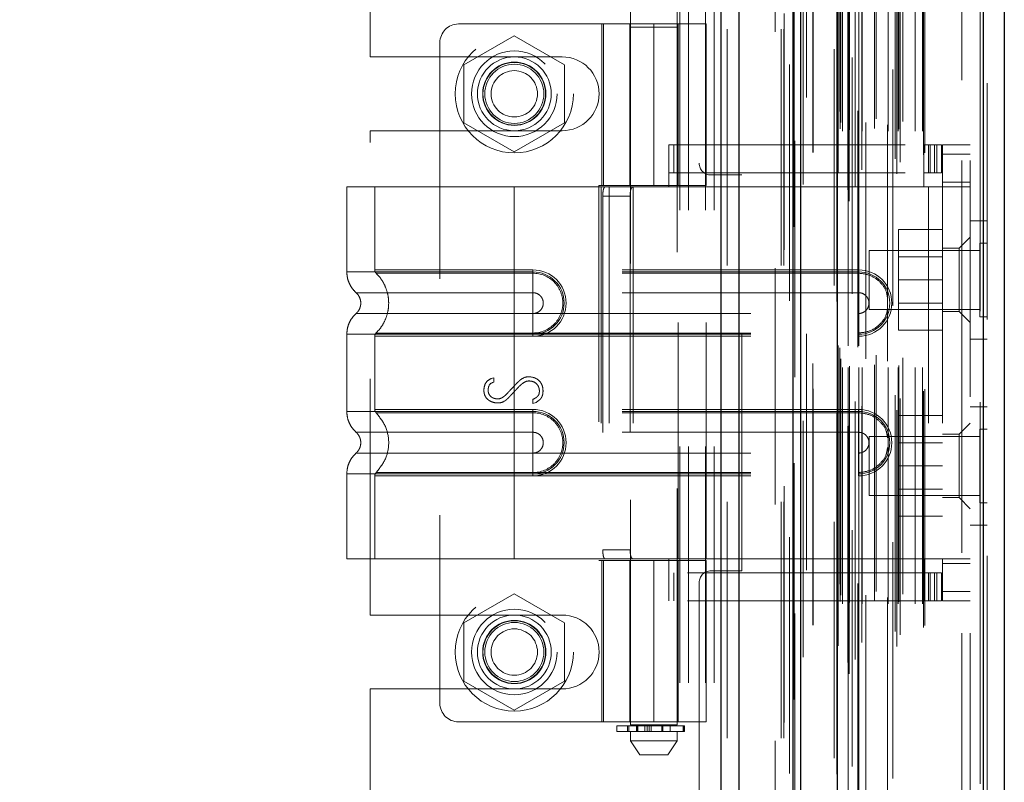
# Model space of a CAD drawing. Header units: inches. Extents: x 0.2 to 10.8, y 0.2 to 8.2.
# Tile 31 of 86: x 1.523 to 1.939, y 4.631 to 4.954. Entities that reach past the tile are written whole.
import ezdxf

# ---------------------------------------------------------------- set-up
doc = ezdxf.new("R2010")
doc.units = ezdxf.units.IN
doc.header["$MEASUREMENT"] = 0
doc.linetypes.add('HIDDEN', pattern=[0.075, 0.05, -0.025])
doc.layers.add('DIMENSIONS', color=140, linetype='Continuous')
doc.layers.add('SLD-0', color=179, linetype='Continuous')
doc.styles.add('SLDTEXTSTYLE0', font='TXT', dxfattribs={"width": 0.7})
doc.dimstyles.new('SLDDIMSTYLE1', dxfattribs={"dimtxt": 0.084961, "dimasz": 0.13, "dimexe": 0, "dimexo": 0.0625, "dimgap": 0.02124, "dimtad": 0, "dimtih": 1, "dimtoh": 1, "dimlfac": 10, "dimrnd": 1e-09, "dimzin": 12, "dimdsep": 46, "dimtxsty": 'SLDTEXTSTYLE0', "dimsah": 1, "dimcen": 0.09, "dimadec": 0, "dimazin": 3, "dimtfac": 1, "dimtmove": 0, "dimatfit": 0, "dimfxl": 0, "dimfrac": 2, "dimtolj": 1, "dimtzin": 12, "dimarcsym": 0})

# ---------------------------------------------------------------- blocks, each defined once
blk = doc.blocks.new('_D_7')
at = {"layer": 'DIMENSIONS'}
for p, q in [((0.82041, 4.47335), (0.82041, 4.72335)), ((1.68647, 4.47335), (0.69541, 4.47335)), ((0.65883, 4.21354), (0.6303, 4.21354)), ((0.6303, 4.21354), (0.6303, 4.07851)), ((0.98198, 4.21354), (1.01051, 4.21354)), ((1.01051, 4.21354), (1.01051, 4.07851)), ((0.6303, 4.07851), (0.65883, 4.07851)), ((1.01051, 4.07851), (0.98198, 4.07851)), ((1.68647, 3.94935), (0.69541, 3.94935)), ((0.82041, 3.94935), (0.82041, 3.69935))]:
    blk.add_line(p, q, dxfattribs=at)
for points in [[(0.82041, 4.47335), (0.84041, 4.60335), (0.80041, 4.60335)], [(0.82041, 3.94935), (0.80041, 3.81935), (0.84041, 3.81935)]]:
    blk.add_solid(points, dxfattribs=at)
at = {"layer": 'DIMENSIONS', "char_height": 0.083333, "attachment_point": 1, "style": 'SLDTEXTSTYLE0'}
for s, insert in [('5.24', (0.69417, 4.33998)), ('133.1', (0.65883, 4.18593))]:
    blk.add_mtext(s, dxfattribs=dict(at, insert=insert))

msp = doc.modelspace()

# ---------------------------------------------------------------- linework, layer by layer
at = {"layer": 'SLD-0', "linetype": 'Continuous', "lineweight": 25}
for p, q in [((1.819425, 3.049848), (1.819425, 5.384843)), ((1.827062, 3.049848), (1.827062, 5.383427)), ((1.849953, 3.049848), (1.849953, 5.372658)), ((1.853117, 3.049848), (1.853117, 5.372348)), ((1.86848, 5.341503), (1.86848, 3.081173)), ((1.930305, 5.330601), (1.930305, 3.092074)), ((1.93923, 5.327067), (1.93923, 3.095609))]:
    msp.add_line(p, q, dxfattribs=at)
at = {"layer": 'SLD-0', "linetype": 'HIDDEN', "lineweight": 18}
for p, q in [((1.819425, 5.384843), (1.819425, 3.049848)), ((1.819425, 5.384843), (1.819425, 3.049848)), ((1.819425, 3.049848), (1.819425, 5.384843)), ((1.821971, 3.049848), (1.821971, 5.383427)), ((1.821971, 3.049848), (1.821971, 5.383427)), ((1.827062, 3.049848), (1.827062, 5.383427)), ((1.844862, 3.049848), (1.844862, 5.372658)), ((1.844862, 3.049848), (1.844862, 5.372658)), ((1.845917, 3.049848), (1.845917, 5.372348)), ((1.849953, 3.049848), (1.849953, 5.372658)), ((1.850258, 3.066208), (1.850258, 5.356467)), ((1.873551, 3.077172), (1.873551, 5.345503)), ((1.873551, 3.077172), (1.873551, 5.345503)), ((1.86723, 5.341503), (1.86723, 3.081173)), ((1.873041, 3.081977), (1.873041, 5.340699)), ((1.854165, 3.084159), (1.854165, 5.338523)), ((1.854165, 3.084169), (1.854165, 5.338521)), ((1.873652, 3.082085), (1.873652, 5.340591)), ((1.874925, 5.337926), (1.874925, 3.084715)), ((1.876116, 3.083254), (1.876116, 5.339421)), ((1.868357, 5.33467), (1.868357, 3.088006)), ((1.86839, 3.087754), (1.86839, 5.334921)), ((1.868931, 3.088911), (1.868931, 5.333765)), ((1.868931, 3.088911), (1.868931, 5.333765)), ((1.878994, 3.09034), (1.878994, 5.332338)), ((1.892008, 5.332836), (1.892008, 3.089845)), ((1.893726, 3.088731), (1.893726, 5.333945)), ((1.876153, 3.092311), (1.876153, 5.330365)), ((1.895142, 3.093571), (1.895142, 5.329109)), ((1.929055, 5.330601), (1.929055, 3.092074)), ((1.929055, 3.092074), (1.929055, 5.330601)), ((1.930305, 3.092074), (1.930305, 5.330601)), ((1.858289, 3.097686), (1.858289, 5.32496)), ((1.893024, 3.095094), (1.893024, 5.327582)), ((1.905045, 3.096657), (1.905045, 5.326019)), ((1.905564, 3.097534), (1.905564, 5.325142)), ((1.93203, 5.327067), (1.93203, 3.095609)), ((1.870748, 3.106794), (1.870748, 5.315881)), ((1.870748, 3.106794), (1.870748, 5.315881)), ((1.873237, 5.315881), (1.873237, 3.106794)), ((1.873237, 3.106794), (1.873237, 5.315881)), ((1.877737, 3.106794), (1.877737, 5.315881)), ((1.877737, 5.315881), (1.877737, 3.106794)), ((1.879144, 3.106794), (1.879144, 5.315881)), ((1.890149, 3.106794), (1.890149, 5.315881)), ((1.894283, 3.106794), (1.894283, 5.315881)), ((1.901525, 3.106794), (1.901525, 5.315881)), ((1.904564, 3.106794), (1.904564, 5.315881)), ((1.904564, 3.106794), (1.904564, 5.315881)), ((1.869737, 3.107794), (1.869737, 5.314881)), ((1.869737, 3.107794), (1.869737, 5.314881)), ((1.87003, 3.110388), (1.87003, 5.312288)), ((1.873737, 3.107294), (1.873737, 5.315381)), ((1.877237, 5.315381), (1.877237, 3.107294)), ((1.884303, 3.107894), (1.884303, 5.314831)), ((1.894538, 3.107591), (1.894538, 5.315088)), ((1.896355, 3.110833), (1.896355, 5.311842)), ((1.869652, 3.11509), (1.869652, 5.307586)), ((1.869652, 3.11509), (1.869652, 5.307586)), ((1.880693, 5.310402), (1.880693, 3.112256)), ((1.88496, 3.111948), (1.88496, 5.310727)), ((1.88496, 3.111948), (1.88496, 5.310727)), ((1.889827, 5.309407), (1.889827, 3.11327)), ((1.868995, 3.116018), (1.868995, 5.306658)), ((1.868995, 3.116018), (1.868995, 5.306658)), ((1.850605, 5.302684), (1.850605, 3.120008)), ((1.855565, 3.120926), (1.855565, 5.301749)), ((1.810117, 5.273848), (1.810117, 4.893198)), ((1.842317, 3.148748), (1.842317, 5.273848)), ((1.842317, 3.148748), (1.842317, 5.273848)), ((1.842317, 3.148748), (1.842317, 5.273848)), ((1.842317, 3.148748), (1.842317, 5.273848)), ((1.92123, 3.194388), (1.92123, 5.228288)), ((1.92123, 3.194388), (1.92123, 5.228288)), ((1.92123, 5.228288), (1.92123, 3.194388)), ((1.92123, 5.228288), (1.92123, 3.194388)), ((1.92483, 3.194388), (1.92483, 5.228288)), ((1.802017, 4.473348), (1.802017, 5.135548)), ((1.802017, 4.473348), (1.802017, 5.135548)), ((1.805617, 4.473348), (1.805617, 5.135548)), ((1.812817, 4.473348), (1.812817, 5.135548)), ((1.816417, 4.473348), (1.816417, 5.135548)), ((1.816417, 4.473348), (1.816417, 5.135548)), ((1.670917, 4.938173), (1.670917, 5.03686)), ((1.781129, 4.970458), (1.781129, 4.950773)), ((1.800814, 4.950773), (1.800814, 4.970458)), ((1.790972, 4.952096), (1.708295, 4.952096)), ((1.768924, 4.952096), (1.768924, 4.883789)), ((1.769676, 4.883789), (1.769676, 4.952096)), ((1.780735, 4.952096), (1.780735, 4.883789)), ((1.781084, 4.952096), (1.781084, 4.883789)), ((1.781129, 4.950773), (1.800814, 4.950773)), ((1.781129, 4.950773), (1.781129, 4.655497)), ((1.790972, 4.952096), (1.790972, 4.883789)), ((1.790972, 4.952096), (1.813019, 4.952096)), ((1.790972, 4.883789), (1.790972, 4.952096)), ((1.800814, 4.655497), (1.800814, 4.950773)), ((1.801208, 4.883789), (1.801208, 4.952096)), ((1.813019, 4.883789), (1.813019, 4.952096)), ((1.731917, 4.947143), (1.710617, 4.934845)), ((1.753217, 4.934845), (1.731917, 4.947143)), ((1.700421, 4.944222), (1.700421, 4.664694)), ((1.670917, 4.938173), (1.752167, 4.938173)), ((1.710617, 4.934845), (1.710617, 4.91025)), ((1.753217, 4.91025), (1.753217, 4.934845)), ((1.710617, 4.91025), (1.731917, 4.897952)), ((1.731917, 4.897952), (1.753217, 4.91025)), ((1.670917, 4.701973), (1.670917, 4.906923)), ((1.670917, 4.906923), (1.752167, 4.906923)), ((1.797271, 4.900915), (1.905145, 4.900915)), ((1.797271, 4.883198), (1.797271, 4.900915)), ((1.799422, 4.889104), (1.799422, 4.900915)), ((1.905145, 4.883198), (1.905145, 4.900915)), ((1.905145, 4.900915), (1.907113, 4.900915)), ((1.907113, 4.900915), (1.907113, 4.889104)), ((1.907113, 4.900915), (1.910657, 4.900915)), ((1.907847, 4.889104), (1.907847, 4.900915)), ((1.909632, 4.889104), (1.909632, 4.900915)), ((1.910657, 4.889104), (1.910657, 4.900915)), ((1.910657, 4.900915), (1.912625, 4.900915)), ((1.910657, 4.889104), (1.910657, 4.900915)), ((1.912625, 4.889104), (1.912625, 4.900915)), ((1.92483, 4.900915), (1.913019, 4.900915)), ((1.913019, 4.896978), (1.913019, 4.900915)), ((1.92483, 4.896978), (1.913019, 4.896978)), ((1.913019, 4.896978), (1.913019, 4.885167)), ((1.92483, 4.896978), (1.913019, 4.896978)), ((1.797271, 4.889104), (1.905145, 4.889104)), ((1.828117, 4.888198), (1.815117, 4.888198)), ((1.828117, 4.720698), (1.828117, 4.888198)), ((1.907113, 4.889104), (1.905145, 4.889104)), ((1.910657, 4.889104), (1.907113, 4.889104)), ((1.912625, 4.889104), (1.910657, 4.889104)), ((1.731917, 4.883198), (1.66105, 4.883198)), ((1.66105, 4.883198), (1.66105, 4.84719)), ((1.672861, 4.883198), (1.672861, 4.848043)), ((1.731917, 4.883198), (1.731917, 4.84719)), ((1.768701, 4.883198), (1.731917, 4.883198)), ((1.731917, 4.883198), (1.731917, 4.84719)), ((1.731917, 4.883198), (1.731917, 4.848043)), ((1.731917, 4.883198), (1.731917, 4.848043)), ((1.767707, 4.883789), (1.790972, 4.883789)), ((1.767707, 4.883789), (1.767707, 4.725127)), ((1.768701, 4.883198), (1.768701, 4.725718)), ((1.772075, 4.883198), (1.768701, 4.883198)), ((1.768701, 4.883198), (1.768701, 4.725718)), ((1.772075, 4.883198), (1.772075, 4.725718)), ((1.813019, 4.883198), (1.772075, 4.883198)), ((1.782198, 4.883198), (1.782198, 4.725718)), ((1.813019, 4.883789), (1.790972, 4.883789)), ((1.801208, 4.725718), (1.801208, 4.883198)), ((1.813019, 4.725718), (1.813019, 4.883198)), ((1.813019, 4.883198), (1.905145, 4.883198)), ((1.813019, 4.883198), (1.905145, 4.883198)), ((1.907113, 4.883198), (1.905145, 4.883198)), ((1.907113, 4.883198), (1.907113, 4.725718)), ((1.92483, 4.883198), (1.907113, 4.883198)), ((1.907113, 4.883198), (1.907113, 4.725718)), ((1.913019, 4.885167), (1.92483, 4.885167)), ((1.913019, 4.883198), (1.913019, 4.885167)), ((1.913019, 4.883198), (1.913019, 4.725718)), ((1.769354, 4.879261), (1.769354, 4.729655)), ((1.769354, 4.879261), (1.780935, 4.879261)), ((1.780935, 4.879261), (1.780935, 4.729655)), ((1.93203, 4.868788), (1.92483, 4.868788)), ((1.913019, 4.865088), (1.894519, 4.865088)), ((1.894519, 4.865088), (1.894519, 4.843788)), ((1.92483, 4.861938), (1.920106, 4.857214)), ((1.928905, 4.859413), (1.928905, 4.843788)), ((1.93203, 4.859413), (1.928905, 4.859413)), ((1.88203, 4.856288), (1.88203, 4.843788)), ((1.928905, 4.856288), (1.88203, 4.856288)), ((1.913019, 4.853583), (1.894519, 4.853583)), ((1.920106, 4.857214), (1.913019, 4.857214)), ((1.920106, 4.843828), (1.920106, 4.857214)), ((1.731917, 4.848043), (1.739791, 4.848043)), ((1.877586, 4.848043), (1.731917, 4.848043)), ((1.731917, 4.84719), (1.739791, 4.84719)), ((1.877586, 4.84719), (1.731917, 4.84719)), ((1.731917, 4.846638), (1.739791, 4.846638)), ((1.877586, 4.846638), (1.731917, 4.846638)), ((1.739791, 4.848043), (1.739791, 4.846638)), ((1.739791, 4.84719), (1.739791, 4.83838)), ((1.877586, 4.848043), (1.877586, 4.846638)), ((1.877586, 4.84719), (1.877586, 4.83838)), ((1.88203, 4.843788), (1.88203, 4.831288)), ((1.913019, 4.843788), (1.894519, 4.843788)), ((1.894519, 4.843788), (1.894519, 4.822488)), ((1.920106, 4.830442), (1.920106, 4.843828)), ((1.928905, 4.843788), (1.928905, 4.828163)), ((1.731917, 4.83838), (1.739791, 4.83838)), ((1.877586, 4.83838), (1.731917, 4.83838)), ((1.894519, 4.833993), (1.913019, 4.833993)), ((1.739791, 4.829591), (1.731917, 4.829591)), ((1.731917, 4.829591), (1.877586, 4.829591)), ((1.739791, 4.820781), (1.739791, 4.829591)), ((1.877586, 4.820781), (1.877586, 4.829591)), ((1.88203, 4.831288), (1.928905, 4.831288)), ((1.913019, 4.830442), (1.920106, 4.830442)), ((1.920106, 4.830442), (1.92483, 4.825718)), ((1.928905, 4.828163), (1.93203, 4.828163)), ((1.66105, 4.820781), (1.66105, 4.788135)), ((1.672861, 4.819928), (1.672861, 4.788988)), ((1.739791, 4.821333), (1.731917, 4.821333)), ((1.731917, 4.821333), (1.877586, 4.821333)), ((1.731917, 4.820781), (1.731917, 4.788135)), ((1.731917, 4.820781), (1.731917, 4.788135)), ((1.739791, 4.820781), (1.731917, 4.820781)), ((1.731917, 4.820781), (1.877586, 4.820781)), ((1.731917, 4.819928), (1.731917, 4.788988)), ((1.731917, 4.819928), (1.731917, 4.788988)), ((1.739791, 4.819928), (1.731917, 4.819928)), ((1.731917, 4.819928), (1.877586, 4.819928)), ((1.739791, 4.819928), (1.739791, 4.821333)), ((1.877586, 4.819928), (1.877586, 4.821333)), ((1.913019, 4.822488), (1.894519, 4.822488)), ((1.92483, 4.818788), (1.93203, 4.818788)), ((1.722174, 4.80202), (1.723288, 4.802308)), ((1.723288, 4.802308), (1.723288, 4.800521)), ((1.739776, 4.791528), (1.739776, 4.793219)), ((1.741159, 4.791989), (1.739776, 4.791528)), ((1.731917, 4.788988), (1.739791, 4.788988)), ((1.877586, 4.788988), (1.731917, 4.788988)), ((1.731917, 4.788135), (1.739791, 4.788135)), ((1.877586, 4.788135), (1.731917, 4.788135)), ((1.731917, 4.787583), (1.739791, 4.787583)), ((1.877586, 4.787583), (1.731917, 4.787583)), ((1.739791, 4.788988), (1.739791, 4.787583)), ((1.739791, 4.788135), (1.739791, 4.779325)), ((1.877586, 4.788988), (1.877586, 4.787583)), ((1.877586, 4.788135), (1.877586, 4.779325)), ((1.93203, 4.790088), (1.92483, 4.790088)), ((1.913019, 4.786388), (1.894519, 4.786388)), ((1.894519, 4.786388), (1.894519, 4.765088)), ((1.92483, 4.783198), (1.920106, 4.778474)), ((1.731917, 4.779325), (1.739791, 4.779325)), ((1.877586, 4.779325), (1.731917, 4.779325)), ((1.920106, 4.778474), (1.913019, 4.778474)), ((1.920106, 4.751702), (1.920106, 4.778474)), ((1.928905, 4.780713), (1.928905, 4.765088)), ((1.93203, 4.780713), (1.928905, 4.780713)), ((1.88203, 4.777588), (1.88203, 4.765088)), ((1.928905, 4.777588), (1.88203, 4.777588)), ((1.913019, 4.774883), (1.894519, 4.774883)), ((1.739791, 4.770536), (1.731917, 4.770536)), ((1.731917, 4.770536), (1.877586, 4.770536)), ((1.739791, 4.761726), (1.739791, 4.770536)), ((1.877586, 4.761726), (1.877586, 4.770536)), ((1.66105, 4.761726), (1.66105, 4.725718)), ((1.739791, 4.762278), (1.731917, 4.762278)), ((1.731917, 4.762278), (1.877586, 4.762278)), ((1.731917, 4.761726), (1.731917, 4.725718)), ((1.739791, 4.761726), (1.731917, 4.761726)), ((1.731917, 4.761726), (1.731917, 4.725718)), ((1.731917, 4.761726), (1.877586, 4.761726)), ((1.739791, 4.760873), (1.739791, 4.762278)), ((1.877586, 4.760873), (1.877586, 4.762278)), ((1.88203, 4.765088), (1.88203, 4.752588)), ((1.913019, 4.765088), (1.894519, 4.765088)), ((1.894519, 4.765088), (1.894519, 4.743788)), ((1.928905, 4.765088), (1.928905, 4.749463)), ((1.672861, 4.760873), (1.672861, 4.725718)), ((1.731917, 4.760873), (1.731917, 4.725718)), ((1.731917, 4.760873), (1.731917, 4.725718)), ((1.739791, 4.760873), (1.731917, 4.760873)), ((1.731917, 4.760873), (1.877586, 4.760873)), ((1.894519, 4.755293), (1.913019, 4.755293)), ((1.88203, 4.752588), (1.928905, 4.752588)), ((1.913019, 4.751702), (1.920106, 4.751702)), ((1.920106, 4.751702), (1.92483, 4.746978)), ((1.928905, 4.749463), (1.93203, 4.749463)), ((1.913019, 4.743788), (1.894519, 4.743788)), ((1.92483, 4.740088), (1.93203, 4.740088)), ((1.780935, 4.729655), (1.769354, 4.729655)), ((1.731917, 4.725718), (1.66105, 4.725718)), ((1.768701, 4.725718), (1.731917, 4.725718)), ((1.767707, 4.725127), (1.790972, 4.725127)), ((1.772075, 4.725718), (1.768701, 4.725718)), ((1.768924, 4.725127), (1.768924, 4.65682)), ((1.769676, 4.65682), (1.769676, 4.725127)), ((1.813019, 4.725718), (1.772075, 4.725718)), ((1.780735, 4.725127), (1.780735, 4.65682)), ((1.781084, 4.725127), (1.781084, 4.65682)), ((1.790972, 4.725127), (1.790972, 4.65682)), ((1.790972, 4.725127), (1.813019, 4.725127)), ((1.790972, 4.65682), (1.790972, 4.725127)), ((1.797271, 4.708001), (1.797271, 4.725718)), ((1.801208, 4.65682), (1.801208, 4.725127)), ((1.905145, 4.725718), (1.813019, 4.725718)), ((1.905145, 4.725718), (1.813019, 4.725718)), ((1.813019, 4.65682), (1.813019, 4.725127)), ((1.907113, 4.725718), (1.905145, 4.725718)), ((1.905145, 4.708001), (1.905145, 4.725718)), ((1.92483, 4.725718), (1.907113, 4.725718)), ((1.913019, 4.723749), (1.913019, 4.725718)), ((1.815117, 4.720698), (1.828117, 4.720698)), ((1.92483, 4.723749), (1.913019, 4.723749)), ((1.913019, 4.723749), (1.913019, 4.711938)), ((1.905145, 4.719812), (1.797271, 4.719812)), ((1.799422, 4.708001), (1.799422, 4.719812)), ((1.905145, 4.719812), (1.907113, 4.719812)), ((1.907113, 4.719812), (1.907113, 4.708001)), ((1.907113, 4.719812), (1.910657, 4.719812)), ((1.907847, 4.708001), (1.907847, 4.719812)), ((1.909632, 4.708001), (1.909632, 4.719812)), ((1.910657, 4.708001), (1.910657, 4.719812)), ((1.910657, 4.719812), (1.912625, 4.719812)), ((1.910657, 4.708001), (1.910657, 4.719812)), ((1.912625, 4.708001), (1.912625, 4.719812)), ((1.810117, 4.715698), (1.810117, 3.706998)), ((1.92483, 4.711938), (1.913019, 4.711938)), ((1.913019, 4.708001), (1.913019, 4.711938)), ((1.92483, 4.711938), (1.913019, 4.711938)), ((1.731917, 4.710943), (1.710617, 4.698645)), ((1.753217, 4.698645), (1.731917, 4.710943)), ((1.905145, 4.708001), (1.797271, 4.708001)), ((1.907113, 4.708001), (1.905145, 4.708001)), ((1.910657, 4.708001), (1.907113, 4.708001)), ((1.912625, 4.708001), (1.910657, 4.708001)), ((1.92483, 4.708001), (1.913019, 4.708001)), ((1.670917, 4.701973), (1.752167, 4.701973)), ((1.710617, 4.698645), (1.710617, 4.67405)), ((1.753217, 4.67405), (1.753217, 4.698645)), ((1.670917, 4.572035), (1.670917, 4.670723)), ((1.670917, 4.670723), (1.752167, 4.670723)), ((1.710617, 4.67405), (1.731917, 4.661752)), ((1.731917, 4.661752), (1.753217, 4.67405)), ((1.708295, 4.65682), (1.790972, 4.65682)), ((1.775224, 4.655104), (1.80383, 4.655104)), ((1.775224, 4.655104), (1.775224, 4.652741)), ((1.779767, 4.655104), (1.779767, 4.652741)), ((1.779811, 4.655104), (1.779811, 4.652741)), ((1.779811, 4.652741), (1.779811, 4.655104)), ((1.780351, 4.652741), (1.780351, 4.655104)), ((1.780351, 4.655104), (1.780351, 4.652741)), ((1.790972, 4.655497), (1.781129, 4.655497)), ((1.783595, 4.655104), (1.783595, 4.652741)), ((1.783595, 4.652741), (1.783595, 4.655104)), ((1.784082, 4.655497), (1.784082, 4.652741)), ((1.784082, 4.655104), (1.784082, 4.652741)), ((1.784169, 4.652741), (1.784169, 4.655104)), ((1.784169, 4.655104), (1.784169, 4.652741)), ((1.784179, 4.652741), (1.784179, 4.655104)), ((1.787108, 4.652741), (1.787108, 4.655104)), ((1.787108, 4.655104), (1.787108, 4.652741)), ((1.788126, 4.655104), (1.788126, 4.652741)), ((1.788126, 4.652741), (1.788126, 4.655104)), ((1.788995, 4.652741), (1.788995, 4.655104)), ((1.788995, 4.655104), (1.788995, 4.652741)), ((1.78988, 4.655104), (1.78988, 4.652741)), ((1.78988, 4.652741), (1.78988, 4.655104)), ((1.813019, 4.65682), (1.790972, 4.65682)), ((1.800814, 4.655497), (1.790972, 4.655497)), ((1.79427, 4.652741), (1.79427, 4.655104)), ((1.79427, 4.655104), (1.79427, 4.652741)), ((1.794818, 4.655104), (1.794818, 4.652741)), ((1.794818, 4.652741), (1.794818, 4.655104)), ((1.797861, 4.652741), (1.797861, 4.655497)), ((1.803358, 4.652741), (1.803358, 4.655104)), ((1.803358, 4.655104), (1.803358, 4.652741)), ((1.80383, 4.652741), (1.80383, 4.655104)), ((1.80383, 4.655104), (1.80383, 4.652741)), ((1.80383, 4.655104), (1.803975, 4.655104)), ((1.803975, 4.652741), (1.803975, 4.655104)), ((1.80383, 4.652741), (1.775224, 4.652741)), ((1.781129, 4.652741), (1.781129, 4.648804)), ((1.800814, 4.648804), (1.800814, 4.652741)), ((1.803975, 4.652741), (1.80383, 4.652741)), ((1.781129, 4.648804), (1.790972, 4.648804)), ((1.781129, 4.648804), (1.785066, 4.642899)), ((1.790972, 4.648804), (1.800814, 4.648804)), ((1.796877, 4.642899), (1.800814, 4.648804)), ((1.785066, 4.642899), (1.790972, 4.642899)), ((1.790972, 4.642899), (1.796877, 4.642899))]:
    msp.add_line(p, q, dxfattribs=at)
at = {"layer": 'SLD-0', "linetype": 'HIDDEN', "lineweight": 18, "flags": 128}
for points in [[(1.84605, 5.356536), (1.846049, 4.229453), (1.84605, 3.06614)], [(1.848329, 5.334887), (1.848329, 4.229453), (1.848329, 3.087791)], [(1.858289, 3.097687), (1.858288, 4.118653), (1.858289, 5.324989)], [(1.849735, 5.316339), (1.849734, 4.229453), (1.849735, 3.106358)], [(1.849735, 5.316338), (1.849734, 4.257673), (1.849735, 3.106337)], [(1.858274, 3.108382), (1.858274, 4.193201), (1.858274, 5.314292)]]:
    msp.add_lwpolyline(points, dxfattribs=at)
at = {"layer": 'SLD-0', "linetype": 'HIDDEN', "lineweight": 18}
for centre, radius in [((1.731917, 4.922548), 0.025), ((1.731917, 4.922568), 0.01811), ((1.731917, 4.922548), 0.015625), ((1.731917, 4.922568), 0.013386), ((1.731917, 4.922548), 0.01325), ((1.731917, 4.922548), 0.0125), ((1.731917, 4.922548), 0.009795), ((1.731917, 4.686348), 0.025), ((1.731917, 4.686348), 0.01811), ((1.731917, 4.686348), 0.015625), ((1.731917, 4.686348), 0.013386), ((1.731917, 4.686348), 0.01325), ((1.731917, 4.686348), 0.0125), ((1.731917, 4.686348), 0.009795)]:
    msp.add_circle(centre, radius, dxfattribs=at)
for centre, radius, start, end in [((1.708295, 4.944222), 0.007874, 90, 180), ((1.752167, 4.922548), 0.015625, 270, 90), ((1.815117, 4.893198), 0.005, 180, 270), ((1.739791, 4.833985), 0.014057, 270, 90), ((1.739791, 4.833985), 0.013205, 270, 90), ((1.877586, 4.833985), 0.014057, 270, 90), ((1.877586, 4.833985), 0.013205, 270, 90), ((1.739791, 4.77493), 0.014057, 270, 90), ((1.739791, 4.77493), 0.013205, 270, 90), ((1.877586, 4.77493), 0.014057, 270, 90), ((1.877586, 4.77493), 0.013205, 270, 90), ((1.815117, 4.715698), 0.005, 90, 180), ((1.752167, 4.686348), 0.015625, 270, 90), ((1.708295, 4.664694), 0.007874, 180, 270)]:
    msp.add_arc(centre, radius, start, end, dxfattribs=at)
for points, knots in [([(1.769354, 4.879261), (1.769354, 4.879783), (1.769374, 4.880294), (1.769457, 4.88125), (1.769521, 4.881688), (1.769702, 4.882414), (1.769821, 4.882706), (1.77011, 4.883096), (1.770283, 4.883198), (1.770475, 4.883198)], [0, 0, 0, 0, 0.25, 0.25, 0.5, 0.5, 0.75, 0.75, 1, 1, 1, 1]), ([(1.78248, 4.883198), (1.782186, 4.883198), (1.78193, 4.883107), (1.781512, 4.882729), (1.781352, 4.882442), (1.78112, 4.881717), (1.781046, 4.881274), (1.780955, 4.880313), (1.780935, 4.879789), (1.780935, 4.879261)], [0, 0, 0, 0, 0.25, 0.25, 0.5, 0.5, 0.75, 0.75, 1, 1, 1, 1]), ([(1.731917, 4.84719), (1.727278, 4.84719), (1.72264, 4.84719), (1.713542, 4.84719), (1.709082, 4.84719), (1.700512, 4.84719), (1.696402, 4.84719), (1.688689, 4.84719), (1.685086, 4.84719), (1.678527, 4.84719), (1.67557, 4.84719), (1.670417, 4.84719), (1.66822, 4.84719), (1.66467, 4.84719), (1.663317, 4.84719), (1.661507, 4.84719), (1.66105, 4.84719), (1.66105, 4.84719), (1.661507, 4.84719), (1.663317, 4.84719), (1.66467, 4.84719), (1.66822, 4.84719), (1.670417, 4.84719), (1.67557, 4.84719), (1.678527, 4.84719), (1.685086, 4.84719), (1.688689, 4.84719), (1.696402, 4.84719), (1.700512, 4.84719), (1.709082, 4.84719), (1.713542, 4.84719), (1.72264, 4.84719), (1.727278, 4.84719), (1.731917, 4.84719)], [0, 0, 0, 0, 0.0625, 0.0625, 0.125, 0.125, 0.1875, 0.1875, 0.25, 0.25, 0.3125, 0.3125, 0.375, 0.375, 0.4375, 0.4375, 0.5, 0.5, 0.5625, 0.5625, 0.625, 0.625, 0.6875, 0.6875, 0.75, 0.75, 0.8125, 0.8125, 0.875, 0.875, 0.9375, 0.9375, 1, 1, 1, 1]), ([(1.66105, 4.84719), (1.6611, 4.84637), (1.661201, 4.844712), (1.66201, 4.842331), (1.663248, 4.840141), (1.664417, 4.838962), (1.664996, 4.838379)], [0, 0, 0, 0, 0.2472716, 0.5000031, 0.7527332, 1, 1, 1, 1]), ([(1.672861, 4.848052), (1.672868, 4.847921), (1.672881, 4.847657), (1.673006, 4.847277), (1.673189, 4.846922), (1.673369, 4.846728), (1.673457, 4.846632)], [0, 0, 0, 0, 0.2475241, 0.5, 0.7524759, 1, 1, 1, 1]), ([(1.731917, 4.848043), (1.722895, 4.848043), (1.70745, 4.848043), (1.688343, 4.848043), (1.675936, 4.848043), (1.671324, 4.848043), (1.675936, 4.848043), (1.688343, 4.848043), (1.70745, 4.848043), (1.722895, 4.848043), (1.731917, 4.848043)], [4.7123997, 4.7123997, 4.7123997, 4.7123997, 5.1705487, 5.4977979, 5.890497, 6.2831961, 6.6758952, 7.0685943, 7.3958435, 7.8539925, 7.8539925, 7.8539925, 7.8539925]), ([(1.67333, 4.846756), (1.67414, 4.845883), (1.67576, 4.844137), (1.677442, 4.840958), (1.678516, 4.837548), (1.678885, 4.833985), (1.678516, 4.830423), (1.677442, 4.827013), (1.67576, 4.823834), (1.67414, 4.822088), (1.67333, 4.821215)], [0, 0, 0, 0, 0.1250858, 0.2501263, 0.3751555, 0.5, 0.6248445, 0.7498737, 0.8749142, 1, 1, 1, 1]), ([(1.731917, 4.846638), (1.724262, 4.846638), (1.716614, 4.846638), (1.702472, 4.846638), (1.695985, 4.846638), (1.685167, 4.846638), (1.68083, 4.846638), (1.674975, 4.846638), (1.673451, 4.846639), (1.673453, 4.846639), (1.674973, 4.846639), (1.680831, 4.846639), (1.685166, 4.846639), (1.695986, 4.846639), (1.702472, 4.846639), (1.716614, 4.846639), (1.724261, 4.846639), (1.731917, 4.846639)], [0, 0, 0, 0, 0.125, 0.125, 0.25, 0.25, 0.375, 0.375, 0.5, 0.5, 0.625, 0.625, 0.75, 0.75, 0.875, 0.875, 1, 1, 1, 1]), ([(1.731917, 4.84719), (1.731917, 4.845533), (1.731917, 4.843876), (1.731917, 4.840851), (1.731917, 4.839484), (1.731917, 4.83838)], [0, 0, 0, 0, 0.5, 0.5, 1, 1, 1, 1]), ([(1.731917, 4.84719), (1.731917, 4.845583), (1.731917, 4.842212), (1.731917, 4.839446), (1.731917, 4.838379)], [0.05211884, 0.05211884, 0.05211884, 0.05211884, 0.5000015, 0.94800699, 0.94800699, 0.94800699, 0.94800699]), ([(1.731917, 4.821333), (1.731917, 4.82461), (1.731917, 4.833985), (1.731917, 4.84336), (1.731917, 4.846638)], [0.02713175, 0.02713175, 0.02713175, 0.02713175, 0.5, 0.97286829, 0.97286829, 0.97286829, 0.97286829]), ([(1.739791, 4.846638), (1.743116, 4.846671), (1.748034, 4.844572), (1.751784, 4.838953), (1.752773, 4.833985), (1.751784, 4.829018), (1.748034, 4.823399), (1.743116, 4.821299), (1.739791, 4.821333)], [6.2831853, 6.2831853, 6.2831853, 6.2831853, 7.0685835, 7.4612826, 7.8539816, 8.2466807, 8.6393798, 9.424778, 9.424778, 9.424778, 9.424778]), ([(1.889827, 4.836056), (1.889699, 4.836999), (1.889347, 4.839588), (1.886711, 4.843131), (1.882568, 4.84607), (1.879246, 4.846449), (1.877586, 4.846638)], [0, 0, 0, 0, 0.1602007, 0.4401338, 0.7200669, 1, 1, 1, 1]), ([(1.664951, 4.838419), (1.665247, 4.838123), (1.66584, 4.837533), (1.666462, 4.836431), (1.666863, 4.835239), (1.667003, 4.833985), (1.666863, 4.832732), (1.666462, 4.83154), (1.66584, 4.830438), (1.665247, 4.829847), (1.664951, 4.829552)], [0, 0, 0, 0, 0.1248324, 0.2499391, 0.3751057, 0.5, 0.6248943, 0.7500609, 0.8751676, 1, 1, 1, 1]), ([(1.731917, 4.838379), (1.721992, 4.838379), (1.704697, 4.838379), (1.68295, 4.838379), (1.668565, 4.838379), (1.663211, 4.838379), (1.668565, 4.838379), (1.68295, 4.838379), (1.704697, 4.838379), (1.721992, 4.838379), (1.731917, 4.838379)], [4.7124141, 4.7124141, 4.7124141, 4.7124141, 5.1572161, 5.4883922, 5.8858034, 6.2832146, 6.6806259, 7.0780371, 7.4092131, 7.8540152, 7.8540152, 7.8540152, 7.8540152]), ([(1.739791, 4.83838), (1.740366, 4.83838), (1.740941, 4.838266), (1.742004, 4.837825), (1.742491, 4.8375), (1.743305, 4.836686), (1.743631, 4.836199), (1.744071, 4.835136), (1.744185, 4.834561), (1.744185, 4.83341), (1.744071, 4.832835), (1.743631, 4.831772), (1.743305, 4.831285), (1.742491, 4.830471), (1.742004, 4.830145), (1.740941, 4.829705), (1.740366, 4.829591), (1.739791, 4.829591)], [0, 0, 0, 0, 0.125, 0.125, 0.25, 0.25, 0.375, 0.375, 0.5, 0.5, 0.625, 0.625, 0.75, 0.75, 0.875, 0.875, 1, 1, 1, 1]), ([(1.877586, 4.829591), (1.878161, 4.829591), (1.878736, 4.829705), (1.879799, 4.830145), (1.880287, 4.830471), (1.8811, 4.831285), (1.881426, 4.831772), (1.881866, 4.832835), (1.881981, 4.83341), (1.881981, 4.834561), (1.881866, 4.835136), (1.881426, 4.836199), (1.8811, 4.836686), (1.880287, 4.8375), (1.879799, 4.837825), (1.878736, 4.838266), (1.878161, 4.83838), (1.877586, 4.83838)], [0, 0, 0, 0, 0.125, 0.125, 0.25, 0.25, 0.375, 0.375, 0.5, 0.5, 0.625, 0.625, 0.75, 0.75, 0.875, 0.875, 1, 1, 1, 1]), ([(1.664996, 4.829592), (1.664417, 4.829009), (1.663248, 4.827829), (1.66201, 4.82564), (1.661201, 4.823259), (1.6611, 4.821601), (1.66105, 4.820781)], [0, 0, 0, 0, 0.24726675, 0.49999688, 0.75272841, 1, 1, 1, 1]), ([(1.731917, 4.829592), (1.721992, 4.829592), (1.704697, 4.829592), (1.68295, 4.829592), (1.668565, 4.829592), (1.663211, 4.829592), (1.668565, 4.829592), (1.68295, 4.829592), (1.704697, 4.829592), (1.721992, 4.829592), (1.731917, 4.829592)], [4.7123641, 4.7123641, 4.7123641, 4.7123641, 5.1571661, 5.4883421, 5.8857534, 6.2831646, 6.6805758, 7.0779871, 7.4091631, 7.853965, 7.853965, 7.853965, 7.853965]), ([(1.731917, 4.820781), (1.731917, 4.822388), (1.731917, 4.825759), (1.731917, 4.828525), (1.731917, 4.829592)], [0.05211882, 0.05211882, 0.05211882, 0.05211882, 0.50000135, 0.948007, 0.948007, 0.948007, 0.948007]), ([(1.731917, 4.820781), (1.731917, 4.822438), (1.731917, 4.824095), (1.731917, 4.82712), (1.731917, 4.828487), (1.731917, 4.829591)], [0, 0, 0, 0, 0.5, 0.5, 1, 1, 1, 1]), ([(1.877586, 4.821333), (1.879246, 4.821522), (1.882568, 4.821901), (1.886711, 4.82484), (1.889347, 4.828383), (1.889699, 4.830972), (1.889827, 4.831914)], [0, 0, 0, 0, 0.2799331, 0.5598662, 0.8397993, 1, 1, 1, 1]), ([(1.731917, 4.820781), (1.727278, 4.820781), (1.72264, 4.820781), (1.713542, 4.820781), (1.709082, 4.820781), (1.700512, 4.820781), (1.696402, 4.820781), (1.688689, 4.820781), (1.685086, 4.820781), (1.678527, 4.820781), (1.67557, 4.820781), (1.670417, 4.820781), (1.66822, 4.820781), (1.66467, 4.820781), (1.663317, 4.820781), (1.661507, 4.820781), (1.66105, 4.820781), (1.66105, 4.820781), (1.661507, 4.820781), (1.663317, 4.820781), (1.66467, 4.820781), (1.66822, 4.820781), (1.670417, 4.820781), (1.67557, 4.820781), (1.678527, 4.820781), (1.685086, 4.820781), (1.688689, 4.820781), (1.696402, 4.820781), (1.700512, 4.820781), (1.709082, 4.820781), (1.713542, 4.820781), (1.72264, 4.820781), (1.727278, 4.820781), (1.731917, 4.820781)], [0, 0, 0, 0, 0.0625, 0.0625, 0.125, 0.125, 0.1875, 0.1875, 0.25, 0.25, 0.3125, 0.3125, 0.375, 0.375, 0.4375, 0.4375, 0.5, 0.5, 0.5625, 0.5625, 0.625, 0.625, 0.6875, 0.6875, 0.75, 0.75, 0.8125, 0.8125, 0.875, 0.875, 0.9375, 0.9375, 1, 1, 1, 1]), ([(1.673451, 4.821333), (1.673363, 4.821237), (1.673187, 4.821044), (1.673006, 4.820693), (1.672882, 4.820318), (1.672868, 4.820057), (1.672861, 4.819928)], [0, 0, 0, 0, 0.2475769, 0.5, 0.7524231, 1, 1, 1, 1]), ([(1.731917, 4.819928), (1.722895, 4.819928), (1.70745, 4.819928), (1.688343, 4.819928), (1.675936, 4.819928), (1.671324, 4.819928), (1.675936, 4.819928), (1.688343, 4.819928), (1.70745, 4.819928), (1.722895, 4.819928), (1.731917, 4.819928)], [4.71239, 4.71239, 4.71239, 4.71239, 5.1705389, 5.4977882, 5.8904873, 6.2831864, 6.6758855, 7.0685845, 7.3958338, 7.8539827, 7.8539827, 7.8539827, 7.8539827]), ([(1.731917, 4.821332), (1.724261, 4.821332), (1.716614, 4.821332), (1.702472, 4.821332), (1.695986, 4.821332), (1.685166, 4.821332), (1.680831, 4.821332), (1.674973, 4.821332), (1.673453, 4.821332), (1.673451, 4.821332), (1.674975, 4.821332), (1.68083, 4.821332), (1.685167, 4.821332), (1.695985, 4.821333), (1.702472, 4.821333), (1.716614, 4.821333), (1.724262, 4.821333), (1.731917, 4.821333)], [0, 0, 0, 0, 0.125, 0.125, 0.25, 0.25, 0.375, 0.375, 0.5, 0.5, 0.625, 0.625, 0.75, 0.75, 0.875, 0.875, 1, 1, 1, 1]), ([(1.739776, 4.793219), (1.740375, 4.793537), (1.741095, 4.793975), (1.741524, 4.794278), (1.742107, 4.794897), (1.742523, 4.795857), (1.742552, 4.797411), (1.742193, 4.798719), (1.741041, 4.800266), (1.739524, 4.801), (1.737427, 4.801161), (1.735888, 4.800367), (1.734963, 4.799666), (1.73439, 4.799147), (1.73388, 4.798621), (1.733616, 4.798341), (1.733041, 4.797734), (1.732282, 4.796927), (1.731342, 4.795924), (1.730585, 4.795113), (1.730014, 4.794507), (1.729748, 4.794221), (1.729231, 4.793685), (1.728676, 4.793183), (1.727288, 4.792114), (1.725215, 4.791538), (1.723152, 4.791904), (1.721774, 4.792455), (1.720955, 4.792941), (1.719874, 4.794002), (1.719288, 4.795182), (1.719013, 4.796626), (1.719122, 4.798747), (1.719918, 4.80069), (1.7213, 4.80168), (1.722174, 4.80202)], [0, 0, 0, 0, 0.03125, 0.046875, 0.0625, 0.09375, 0.125, 0.15625, 0.1875, 0.25, 0.3125, 0.34375, 0.359375, 0.375, 0.3828125, 0.390625, 0.40625, 0.4375, 0.46875, 0.5, 0.515625, 0.5234375, 0.53125, 0.546875, 0.5625, 0.625, 0.6875, 0.71875, 0.75, 0.78125, 0.8125, 0.84375, 0.875, 0.9375, 1, 1, 1, 1]), ([(1.723288, 4.800521), (1.722166, 4.800334), (1.721249, 4.799553), (1.720885, 4.797876), (1.720829, 4.796475), (1.72114, 4.795325), (1.722033, 4.794375), (1.722699, 4.793941), (1.723646, 4.79357), (1.725009, 4.793362), (1.726328, 4.79363), (1.727554, 4.794473), (1.728323, 4.795143), (1.729102, 4.79596), (1.729392, 4.796276), (1.730131, 4.79706), (1.731067, 4.798049), (1.732274, 4.799297), (1.733179, 4.800292), (1.734194, 4.801262), (1.735637, 4.80236), (1.736858, 4.802788), (1.737835, 4.802788)], [0, 0, 0, 0, 0.125, 0.15625, 0.1875, 0.25, 0.28125, 0.3125, 0.375, 0.4375, 0.5, 0.53125, 0.5625, 0.578125, 0.59375, 0.625, 0.6875, 0.75, 0.8125, 0.84375, 0.875, 1, 1, 1, 1]), ([(1.737835, 4.802788), (1.739341, 4.802788), (1.741235, 4.802289), (1.743104, 4.800513), (1.743901, 4.798837), (1.744161, 4.796648), (1.743873, 4.79491), (1.74343, 4.794012), (1.743051, 4.793497), (1.74286, 4.793308), (1.742274, 4.792797), (1.741578, 4.792286), (1.741159, 4.791989)], [0, 0, 0, 0, 0.25, 0.375, 0.5, 0.625, 0.75, 0.8125, 0.84375, 0.875, 0.9375, 1, 1, 1, 1]), ([(1.731917, 4.788135), (1.727278, 4.788135), (1.72264, 4.788135), (1.713542, 4.788135), (1.709082, 4.788135), (1.700512, 4.788135), (1.696402, 4.788135), (1.688689, 4.788135), (1.685086, 4.788135), (1.678527, 4.788135), (1.67557, 4.788135), (1.670417, 4.788135), (1.66822, 4.788135), (1.66467, 4.788135), (1.663317, 4.788135), (1.661507, 4.788135), (1.66105, 4.788135), (1.66105, 4.788135), (1.661507, 4.788135), (1.663317, 4.788135), (1.66467, 4.788135), (1.66822, 4.788135), (1.670417, 4.788135), (1.67557, 4.788135), (1.678527, 4.788135), (1.685086, 4.788135), (1.688689, 4.788135), (1.696402, 4.788135), (1.700512, 4.788135), (1.709082, 4.788135), (1.713542, 4.788135), (1.72264, 4.788135), (1.727278, 4.788135), (1.731917, 4.788135)], [0, 0, 0, 0, 0.0625, 0.0625, 0.125, 0.125, 0.1875, 0.1875, 0.25, 0.25, 0.3125, 0.3125, 0.375, 0.375, 0.4375, 0.4375, 0.5, 0.5, 0.5625, 0.5625, 0.625, 0.625, 0.6875, 0.6875, 0.75, 0.75, 0.8125, 0.8125, 0.875, 0.875, 0.9375, 0.9375, 1, 1, 1, 1]), ([(1.66105, 4.788135), (1.6611, 4.787315), (1.661201, 4.785657), (1.66201, 4.783276), (1.663248, 4.781086), (1.664417, 4.779907), (1.664996, 4.779324)], [0, 0, 0, 0, 0.2472716, 0.5000031, 0.7527332, 1, 1, 1, 1]), ([(1.731917, 4.788988), (1.723213, 4.788988), (1.708043, 4.788988), (1.688921, 4.788988), (1.676196, 4.788988), (1.671308, 4.788988), (1.675756, 4.788988), (1.68813, 4.788988), (1.707304, 4.788988), (1.722841, 4.788988), (1.731917, 4.788988)], [4.7123947, 4.7123947, 4.7123947, 4.7123947, 5.154448, 5.4836607, 5.878716, 6.2737713, 6.6688266, 7.0638819, 7.3930946, 7.8539925, 7.8539925, 7.8539925, 7.8539925]), ([(1.672862, 4.788997), (1.672868, 4.788866), (1.672881, 4.788602), (1.673006, 4.788222), (1.673189, 4.787867), (1.673369, 4.787673), (1.673457, 4.787577)], [0, 0, 0, 0, 0.2475241, 0.5000001, 0.752476, 1, 1, 1, 1]), ([(1.731917, 4.787583), (1.729481, 4.787583), (1.726891, 4.787583), (1.721421, 4.787583), (1.71854, 4.787583), (1.712553, 4.787583), (1.709446, 4.787583), (1.703147, 4.787583), (1.699955, 4.787583), (1.693719, 4.787583), (1.690676, 4.787583), (1.685058, 4.787583), (1.682487, 4.787583), (1.678171, 4.787583), (1.676431, 4.787583), (1.674069, 4.787583), (1.673451, 4.787583), (1.673451, 4.787583), (1.674069, 4.787583), (1.676431, 4.787583), (1.678171, 4.787583), (1.682487, 4.787583), (1.685058, 4.787583), (1.690676, 4.787583), (1.693719, 4.787583), (1.699955, 4.787583), (1.703147, 4.787583), (1.709446, 4.787583), (1.712553, 4.787583), (1.71854, 4.787583), (1.721421, 4.787583), (1.726891, 4.787583), (1.729481, 4.787583), (1.731917, 4.787583)], [0, 0, 0, 0, 0.0625, 0.0625, 0.125, 0.125, 0.1875, 0.1875, 0.25, 0.25, 0.3125, 0.3125, 0.375, 0.375, 0.4375, 0.4375, 0.5, 0.5, 0.5625, 0.5625, 0.625, 0.625, 0.6875, 0.6875, 0.75, 0.75, 0.8125, 0.8125, 0.875, 0.875, 0.9375, 0.9375, 1, 1, 1, 1]), ([(1.673451, 4.787583), (1.674927, 4.785736), (1.677878, 4.782044), (1.679204, 4.77493), (1.677878, 4.767817), (1.674927, 4.764125), (1.673451, 4.762278)], [0, 0, 0, 0, 0.25021398, 0.5, 0.74978602, 1, 1, 1, 1]), ([(1.731917, 4.788135), (1.731917, 4.786478), (1.731917, 4.784821), (1.731917, 4.781796), (1.731917, 4.780429), (1.731917, 4.779325)], [0, 0, 0, 0, 0.5, 0.5, 1, 1, 1, 1]), ([(1.731917, 4.788135), (1.731917, 4.786527), (1.731917, 4.783157), (1.731917, 4.780391), (1.731917, 4.779324)], [0.05211884, 0.05211884, 0.05211884, 0.05211884, 0.5000015, 0.94800699, 0.94800699, 0.94800699, 0.94800699]), ([(1.739791, 4.787583), (1.743116, 4.787616), (1.748034, 4.785517), (1.751784, 4.779898), (1.752773, 4.77493), (1.751784, 4.769963), (1.748034, 4.764344), (1.743116, 4.762244), (1.739791, 4.762278)], [6.2831853, 6.2831853, 6.2831853, 6.2831853, 7.0685835, 7.4612826, 7.8539816, 8.2466807, 8.6393798, 9.424778, 9.424778, 9.424778, 9.424778]), ([(1.889827, 4.777001), (1.889699, 4.777944), (1.889347, 4.780533), (1.886711, 4.784076), (1.882568, 4.787015), (1.879246, 4.787394), (1.877586, 4.787583)], [0, 0, 0, 0, 0.1602007, 0.4401338, 0.7200669, 1, 1, 1, 1]), ([(1.731917, 4.779324), (1.721992, 4.779324), (1.704697, 4.779324), (1.68295, 4.779324), (1.668565, 4.779324), (1.663211, 4.779324), (1.668565, 4.779324), (1.68295, 4.779324), (1.704697, 4.779324), (1.721992, 4.779324), (1.731917, 4.779324)], [4.7124141, 4.7124141, 4.7124141, 4.7124141, 5.1572161, 5.4883922, 5.8858034, 6.2832146, 6.6806259, 7.0780371, 7.4092131, 7.8540152, 7.8540152, 7.8540152, 7.8540152]), ([(1.664996, 4.779324), (1.665286, 4.77903), (1.665866, 4.77844), (1.666474, 4.777348), (1.666865, 4.776169), (1.667001, 4.77493), (1.666865, 4.773692), (1.666474, 4.772512), (1.665866, 4.77142), (1.665286, 4.770831), (1.664996, 4.770536)], [0, 0, 0, 0, 0.1248363, 0.2499482, 0.3751098, 0.5, 0.6248902, 0.7500518, 0.8751637, 1, 1, 1, 1]), ([(1.739791, 4.779325), (1.740366, 4.779325), (1.740941, 4.779211), (1.742004, 4.77877), (1.742491, 4.778445), (1.743305, 4.777631), (1.743631, 4.777144), (1.744071, 4.776081), (1.744185, 4.775506), (1.744185, 4.774355), (1.744071, 4.77378), (1.743631, 4.772717), (1.743305, 4.77223), (1.742491, 4.771416), (1.742004, 4.77109), (1.740941, 4.77065), (1.740366, 4.770536), (1.739791, 4.770536)], [0, 0, 0, 0, 0.125, 0.125, 0.25, 0.25, 0.375, 0.375, 0.5, 0.5, 0.625, 0.625, 0.75, 0.75, 0.875, 0.875, 1, 1, 1, 1]), ([(1.877586, 4.770536), (1.878161, 4.770536), (1.878736, 4.77065), (1.879799, 4.77109), (1.880287, 4.771416), (1.8811, 4.77223), (1.881426, 4.772717), (1.881866, 4.77378), (1.881981, 4.774355), (1.881981, 4.775506), (1.881866, 4.776081), (1.881426, 4.777144), (1.8811, 4.777631), (1.880287, 4.778445), (1.879799, 4.77877), (1.878736, 4.779211), (1.878161, 4.779325), (1.877586, 4.779325)], [0, 0, 0, 0, 0.125, 0.125, 0.25, 0.25, 0.375, 0.375, 0.5, 0.5, 0.625, 0.625, 0.75, 0.75, 0.875, 0.875, 1, 1, 1, 1]), ([(1.664996, 4.770537), (1.664417, 4.769953), (1.663248, 4.768774), (1.66201, 4.766585), (1.661201, 4.764203), (1.6611, 4.762546), (1.66105, 4.761726)], [0, 0, 0, 0, 0.2472668, 0.4999969, 0.7527284, 1, 1, 1, 1]), ([(1.731917, 4.770537), (1.721992, 4.770537), (1.704697, 4.770537), (1.68295, 4.770537), (1.668565, 4.770537), (1.663211, 4.770537), (1.668565, 4.770537), (1.68295, 4.770537), (1.704697, 4.770537), (1.721992, 4.770537), (1.731917, 4.770537)], [4.7123641, 4.7123641, 4.7123641, 4.7123641, 5.1571661, 5.4883421, 5.8857534, 6.2831646, 6.6805758, 7.0779871, 7.4091631, 7.8539651, 7.8539651, 7.8539651, 7.8539651]), ([(1.731917, 4.761726), (1.731917, 4.763333), (1.731917, 4.766703), (1.731917, 4.76947), (1.731917, 4.770537)], [0.05211878, 0.05211878, 0.05211878, 0.05211878, 0.50000135, 0.94800698, 0.94800698, 0.94800698, 0.94800698]), ([(1.731917, 4.761726), (1.731917, 4.763383), (1.731917, 4.765039), (1.731917, 4.768065), (1.731917, 4.769432), (1.731917, 4.770536)], [0, 0, 0, 0, 0.5, 0.5, 1, 1, 1, 1]), ([(1.877586, 4.762278), (1.879246, 4.762467), (1.882568, 4.762846), (1.886711, 4.765785), (1.889347, 4.769328), (1.889699, 4.771917), (1.889827, 4.772859)], [0, 0, 0, 0, 0.2799331, 0.5598662, 0.8397993, 1, 1, 1, 1]), ([(1.731917, 4.761726), (1.727278, 4.761726), (1.72264, 4.761726), (1.713542, 4.761726), (1.709082, 4.761726), (1.700512, 4.761726), (1.696402, 4.761726), (1.688689, 4.761726), (1.685086, 4.761726), (1.678527, 4.761726), (1.67557, 4.761726), (1.670417, 4.761726), (1.66822, 4.761726), (1.66467, 4.761726), (1.663317, 4.761726), (1.661507, 4.761726), (1.66105, 4.761726), (1.66105, 4.761726), (1.661507, 4.761726), (1.663317, 4.761726), (1.66467, 4.761726), (1.66822, 4.761726), (1.670417, 4.761726), (1.67557, 4.761726), (1.678527, 4.761726), (1.685086, 4.761726), (1.688689, 4.761726), (1.696402, 4.761726), (1.700512, 4.761726), (1.709082, 4.761726), (1.713542, 4.761726), (1.72264, 4.761726), (1.727278, 4.761726), (1.731917, 4.761726)], [0, 0, 0, 0, 0.0625, 0.0625, 0.125, 0.125, 0.1875, 0.1875, 0.25, 0.25, 0.3125, 0.3125, 0.375, 0.375, 0.4375, 0.4375, 0.5, 0.5, 0.5625, 0.5625, 0.625, 0.625, 0.6875, 0.6875, 0.75, 0.75, 0.8125, 0.8125, 0.875, 0.875, 0.9375, 0.9375, 1, 1, 1, 1]), ([(1.673457, 4.762284), (1.673369, 4.762188), (1.673189, 4.761993), (1.673006, 4.761638), (1.672881, 4.761259), (1.672868, 4.760995), (1.672862, 4.760864)], [0, 0, 0, 0, 0.2475241, 0.5, 0.7524759, 1, 1, 1, 1]), ([(1.731917, 4.762278), (1.729481, 4.762278), (1.726891, 4.762278), (1.721421, 4.762278), (1.71854, 4.762278), (1.712553, 4.762278), (1.709446, 4.762278), (1.703147, 4.762278), (1.699955, 4.762278), (1.693719, 4.762278), (1.690676, 4.762278), (1.685058, 4.762278), (1.682487, 4.762278), (1.678171, 4.762278), (1.676431, 4.762278), (1.674069, 4.762278), (1.673451, 4.762278), (1.673451, 4.762278), (1.674069, 4.762278), (1.676431, 4.762278), (1.678171, 4.762278), (1.682487, 4.762278), (1.685058, 4.762278), (1.690676, 4.762278), (1.693719, 4.762278), (1.699955, 4.762278), (1.703147, 4.762278), (1.709446, 4.762278), (1.712553, 4.762278), (1.71854, 4.762278), (1.721421, 4.762278), (1.726891, 4.762278), (1.729481, 4.762278), (1.731917, 4.762278)], [0, 0, 0, 0, 0.0625, 0.0625, 0.125, 0.125, 0.1875, 0.1875, 0.25, 0.25, 0.3125, 0.3125, 0.375, 0.375, 0.4375, 0.4375, 0.5, 0.5, 0.5625, 0.5625, 0.625, 0.625, 0.6875, 0.6875, 0.75, 0.75, 0.8125, 0.8125, 0.875, 0.875, 0.9375, 0.9375, 1, 1, 1, 1]), ([(1.731917, 4.760873), (1.722841, 4.760873), (1.707304, 4.760873), (1.68813, 4.760873), (1.675756, 4.760873), (1.671308, 4.760873), (1.676196, 4.760873), (1.688921, 4.760873), (1.708043, 4.760873), (1.723213, 4.760873), (1.731917, 4.760873)], [4.71239, 4.71239, 4.71239, 4.71239, 5.1732878, 5.5025006, 5.8975559, 6.2926112, 6.6876664, 7.0827217, 7.4119345, 7.8539878, 7.8539878, 7.8539878, 7.8539878]), ([(1.770475, 4.725718), (1.770283, 4.725718), (1.770112, 4.725818), (1.769821, 4.726209), (1.769703, 4.7265), (1.769521, 4.727226), (1.769457, 4.727665), (1.769374, 4.728615), (1.769354, 4.729133), (1.769354, 4.729655)], [0, 0, 0, 0, 0.25, 0.25, 0.5, 0.5, 0.75, 0.75, 1, 1, 1, 1]), ([(1.780935, 4.729655), (1.780935, 4.729126), (1.780954, 4.728608), (1.781046, 4.727643), (1.78112, 4.727201), (1.781351, 4.726475), (1.781512, 4.726187), (1.781927, 4.72581), (1.782185, 4.725718), (1.78248, 4.725718)], [0, 0, 0, 0, 0.25, 0.25, 0.5, 0.5, 0.75, 0.75, 1, 1, 1, 1])]:
    msp.add_open_spline(points, degree=3, knots=knots, dxfattribs=at)
for points in [[(1.731917, 4.848043), (1.731917, 4.847521), (1.731917, 4.847003), (1.731917, 4.846638)], [(1.731917, 4.848043), (1.731917, 4.847534), (1.731917, 4.84699), (1.731917, 4.846638)], [(1.731917, 4.821333), (1.731917, 4.824624), (1.731917, 4.833985), (1.731917, 4.843347), (1.731917, 4.846638)], [(1.739791, 4.833985), (1.739791, 4.836336), (1.739791, 4.841027), (1.739791, 4.844992), (1.739791, 4.846638)], [(1.877586, 4.846638), (1.877586, 4.844992), (1.877586, 4.841027), (1.877586, 4.836336), (1.877586, 4.833985)], [(1.731917, 4.833985), (1.731917, 4.835634), (1.731917, 4.837282), (1.731917, 4.83838)], [(1.731917, 4.833985), (1.731917, 4.835634), (1.731917, 4.837282), (1.731917, 4.838379)], [(1.739791, 4.833985), (1.739791, 4.835634), (1.739791, 4.837282), (1.739791, 4.83838)], [(1.877586, 4.83838), (1.877586, 4.837282), (1.877586, 4.835634), (1.877586, 4.833985)], [(1.731917, 4.829591), (1.731917, 4.830689), (1.731917, 4.832337), (1.731917, 4.833985)], [(1.731917, 4.829592), (1.731917, 4.830689), (1.731917, 4.832337), (1.731917, 4.833985)], [(1.739791, 4.829591), (1.739791, 4.830689), (1.739791, 4.832337), (1.739791, 4.833985)], [(1.739791, 4.821333), (1.739791, 4.822979), (1.739791, 4.826943), (1.739791, 4.831635), (1.739791, 4.833985)], [(1.877586, 4.833985), (1.877586, 4.831635), (1.877586, 4.826943), (1.877586, 4.822979), (1.877586, 4.821333)], [(1.877586, 4.833985), (1.877586, 4.832337), (1.877586, 4.830689), (1.877586, 4.829591)], [(1.731917, 4.819928), (1.731917, 4.820437), (1.731917, 4.820981), (1.731917, 4.821333)], [(1.731917, 4.819928), (1.731917, 4.820449), (1.731917, 4.820967), (1.731917, 4.821333)], [(1.731917, 4.788988), (1.731917, 4.788466), (1.731917, 4.787948), (1.731917, 4.787583)], [(1.731917, 4.788988), (1.731917, 4.788478), (1.731917, 4.787935), (1.731917, 4.787583)], [(1.731917, 4.787583), (1.731917, 4.784292), (1.731917, 4.77493), (1.731917, 4.765569), (1.731917, 4.762278)], [(1.731917, 4.787583), (1.731917, 4.784291), (1.731917, 4.77493), (1.731917, 4.765569), (1.731917, 4.762278)], [(1.739791, 4.77493), (1.739791, 4.777281), (1.739791, 4.781972), (1.739791, 4.785937), (1.739791, 4.787583)], [(1.877586, 4.787583), (1.877586, 4.785937), (1.877586, 4.781972), (1.877586, 4.777281), (1.877586, 4.77493)], [(1.731917, 4.779325), (1.731917, 4.778227), (1.731917, 4.776578), (1.731917, 4.77493)], [(1.731917, 4.779324), (1.731917, 4.778227), (1.731917, 4.776579), (1.731917, 4.77493)], [(1.739791, 4.77493), (1.739791, 4.776578), (1.739791, 4.778227), (1.739791, 4.779325)], [(1.877586, 4.779325), (1.877586, 4.778227), (1.877586, 4.776578), (1.877586, 4.77493)], [(1.731917, 4.77493), (1.731917, 4.773282), (1.731917, 4.771634), (1.731917, 4.770536)], [(1.731917, 4.77493), (1.731917, 4.773282), (1.731917, 4.771634), (1.731917, 4.770536)], [(1.739791, 4.770536), (1.739791, 4.771634), (1.739791, 4.773282), (1.739791, 4.77493)], [(1.739791, 4.762278), (1.739791, 4.763923), (1.739791, 4.767888), (1.739791, 4.77258), (1.739791, 4.77493)], [(1.877586, 4.77493), (1.877586, 4.77258), (1.877586, 4.767888), (1.877586, 4.763923), (1.877586, 4.762278)], [(1.877586, 4.77493), (1.877586, 4.773282), (1.877586, 4.771634), (1.877586, 4.770536)], [(1.731917, 4.760873), (1.731917, 4.761382), (1.731917, 4.761927), (1.731917, 4.762278)], [(1.731917, 4.760873), (1.731917, 4.761394), (1.731917, 4.761912), (1.731917, 4.762278)]]:
    msp.add_open_spline(points, degree=3, dxfattribs=at)

# ---------------------------------------------------------------- dimensions: what is measured, and where the dimension line sits
at = {"layer": 'DIMENSIONS'}
dim = msp.add_linear_dim(base=(0.820407, 4.473348), p1=(1.736467, 3.949348), p2=(1.736467, 4.473348), angle=90, dimstyle='SLDDIMSTYLE1', dxfattribs=at)
dim.commit()
dim.dimension.update_dxf_attribs({"geometry": '_D_7', "text_midpoint": (0.820407, 4.213537), "dimtype": 160})

doc.saveas('drawing.dxf')
